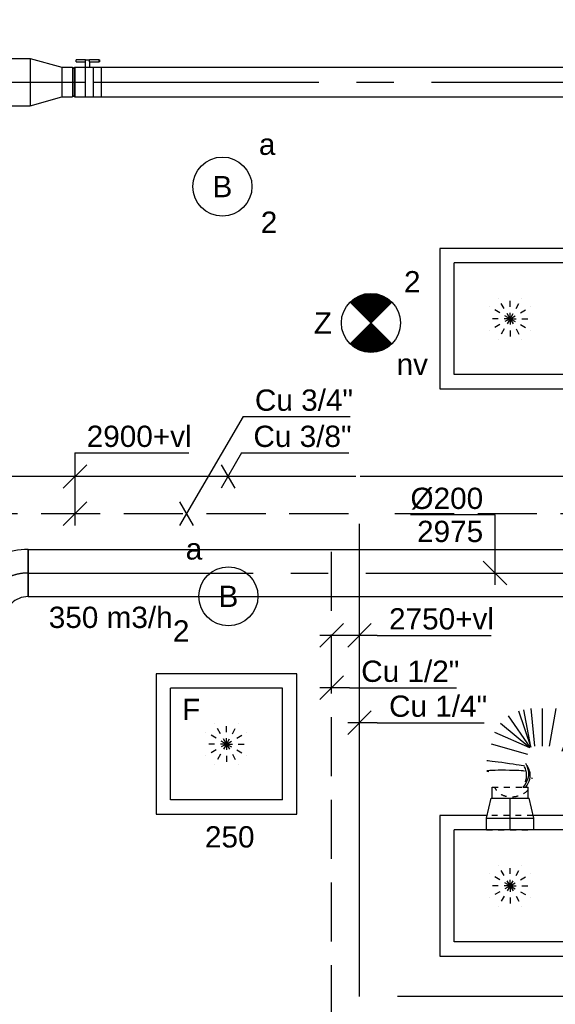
# Model space of a CAD drawing. Extents: x -238422 to 258194, y -34825 to 126331.
# Tile 190 of 239: x 34673 to 36939, y 14753 to 18920. Entities that reach past the tile are written whole.
import ezdxf
from ezdxf.enums import TextEntityAlignment as Align

# ---------------------------------------------------------------- set-up
doc = ezdxf.new("R2010")
doc.units = 0
doc.header["$LTSCALE"] = 50
for name, pattern in [('2322140', [45, 40, -5]), ('2322203', [45, 5, -2, 5, -2, 5, -2, 5, -2, 5, -2, 5, -5]), ('CENTER2', [28.575000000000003, 19.05, -3.175, 3.175, -3.175]), ('STREEPJES', [0.1, 0.05, -0.05])]:
    doc.linetypes.add(name, pattern=pattern)
doc.layers.get('0').update_dxf_attribs({"linetype": 'CONTINUOUS'})
for name, color, linetype in [('EL6131--', 2, 'CONTINUOUS'), ('EL6311--', 3, 'CONTINUOUS'), ('EL6350--', 3, 'CONTINUOUS'), ('EM6131--', 1, 'CONTINUOUS'), ('WL5448--', 4, 'CONTINUOUS'), ('WL570---_RETOUR', 112, 'CONTINUOUS'), ('WL570---_RETOUR_HL', 8, 'CONTINUOUS'), ('WL570---_RETOUR_RST', 2, 'CONTINUOUS'), ('WL570---_RETOUR_RST_HL', 1, 'CONTINUOUS'), ('WL570---_TOEVOER', 3, 'CONTINUOUS'), ('WL570---_TOEVOER_HL', 8, 'CONTINUOUS'), ('WL570---_TOEVOER_RST', 2, 'CONTINUOUS'), ('WL570---_TOEVOER_RST_HL', 1, 'CONTINUOUS'), ('WM5448--', 1, 'CONTINUOUS'), ('WM570---_RETOUR_PR', 1, 'CONTINUOUS'), ('WM570---_RETOUR_RST_PR', 1, 'CONTINUOUS'), ('WM570---_TOEVOER', 1, 'CONTINUOUS'), ('WM570---_TOEVOER_PR', 1, 'CONTINUOUS'), ('WM570---_TOEVOER_RST_PR', 1, 'CONTINUOUS')]:
    doc.layers.add(name, color=color, linetype=linetype)
doc.styles.add('BURO-018', font='ARIAL.TTF', dxfattribs={"height": 90})

# ---------------------------------------------------------------- blocks, each defined once
blk = doc.blocks.new('1115B3A')
at = {"color": 0, "linetype": 'Continuous'}
blk.add_circle((0, 0), 2.5, dxfattribs=at)
at = {"color": 0, "linetype": 'Continuous', "style": 'BURO-018'}
for tag, p in [('E_GKAST', (0, 8)), ('E_GROEP', (0, 5)), ('E_SGROEP', (4.5, 5)), ('E_ARMCODE', (0, 0)), ('E_SLET', (4.5, -1))]:
    blk.add_attdef(tag, text='', height=1.8, dxfattribs=at).set_placement(p, align=Align.MIDDLE)
blk = doc.blocks.new('E00018')
at = {"color": 0, "linetype": 'Continuous'}
for p, q in [((-1.767766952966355, -1.767766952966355), (1.767766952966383, 1.767766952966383)), ((1.767766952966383, -1.767766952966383), (-1.767766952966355, 1.767766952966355))]:
    blk.add_line(p, q, dxfattribs=at)
at = {"color": 0, "linetype": 'Continuous', "const_width": 2.5}
for points in [[(-0.8838834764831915, 0.8838834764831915, -0.1989123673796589), (0, 1.25, -0.1989123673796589), (0.8838834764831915, 0.8838834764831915, -1)], [(-0.8838834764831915, -0.8838834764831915, 0.1989123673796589), (0, -1.25, 0.1989123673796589), (0.8838834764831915, -0.8838834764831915, 1)]]:
    blk.add_lwpolyline(points, format="xyb", dxfattribs=at)
blk = doc.blocks.new('1115B3A-NO1')
at = {"color": 0, "linetype": 'Continuous'}
blk.add_circle((0, 0), 2.5, dxfattribs=at)
at = {"color": 0, "zscale": 50}
blk.add_blockref('E00018', (0, 0), dxfattribs=at)
at = {"color": 0, "linetype": 'Continuous', "style": 'BURO-018'}
for tag, p in [('E_GKAST', (0, 8)), ('E_GROEP', (0, 5)), ('E_SGROEP', (4.5, 5)), ('E_ARMCODE', (0, 0)), ('E_SLET', (4.5, -1))]:
    blk.add_attdef(tag, text='', height=1.8, dxfattribs=at).set_placement(p, align=Align.MIDDLE)
blk = doc.blocks.new('*U158')
at = {"color": 0, "ltscale": 10}
for p, q in [((0, 134.9999999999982, -2730), (193.9405129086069, 134.9999999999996, -2730)), ((355.9474184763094, 134.9999999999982, -2730), (3468.498752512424, 134.9999999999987, -2730)), ((0, -135.0000000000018, -2730), (153.2473665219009, -135.0000000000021, -2730)), ((313.049142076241, -135.0000000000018, -2730), (3468.498752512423, -135.000000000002, -2730))]:
    blk.add_line(p, q, dxfattribs=at)
at = {"color": 0, "linetype": 'STREEPJES', "ltscale": 10}
for p, q in [((193.9405129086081, 134.9999999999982, -2730), (355.94741847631, 134.999999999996, -2730)), ((153.2473665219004, -135, -2730), (313.0491420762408, -134.9999999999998, -2730))]:
    blk.add_line(p, q, dxfattribs=at)
at = {"layer": 'EM6131--', "color": 1, "style": 'BURO-018'}
blk.add_attdef('POSNR', text='', height=90, dxfattribs=at).set_placement((0, 0), align=Align.MIDDLE)
blk = doc.blocks.new('*U271')
at = {"color": 0, "ltscale": 10}
for p, q in [((-82.80000000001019, -99.99999999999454, -2975.000000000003), (-82.80000000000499, 100.0000000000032, -2975.000000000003)), ((129.2591196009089, 12.16223663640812, -2975.000000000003), (-12.16223663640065, -129.2591196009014, -2975.000000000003))]:
    blk.add_line(p, q, dxfattribs=at)
for radius, end in [(299.8968829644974, 90), (99.89688296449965, 90.00000000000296)]:
    blk.add_arc((-82.79999999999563, -199.8968829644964, -2975.000000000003), radius, 45, end, dxfattribs=at)
at = {"layer": 'WL570---_TOEVOER_HL', "linetype": 'CENTER2'}
blk.add_arc((-82.80000000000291, -199.8968829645, -2975.000000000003), 199.8968829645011, 45, 90, dxfattribs=at)
at = {"layer": 'WM570---_TOEVOER_PR', "color": 1, "style": 'BURO-018'}
blk.add_attdef('POSNR', text='', height=90, dxfattribs=at).set_placement((0, 0), align=Align.MIDDLE)
blk = doc.blocks.new('*U362')
at = {"color": 0, "ltscale": 10}
for p, q in [((297.5, 297.5, -2757.5), (-297.5, 297.5, -2757.5)), ((-297.5, 297.5, -2757.5), (-297.5, -297.5, -2757.5)), ((297.5, -297.5, -2757.5), (297.5, 297.5, -2757.5)), ((236.5, 236.5, -2757.5), (-236.5, 236.5, -2757.5)), ((-236.5, -236.5, -2757.5), (-236.5, 236.5, -2757.5)), ((236.5, -236.5, -2757.5), (236.5, 236.5, -2757.5)), ((236.5, -236.5, -2757.5), (-236.5, -236.5, -2757.5)), ((-297.5, -297.5, -2757.5), (297.5, -297.5, -2757.5))]:
    blk.add_line(p, q, dxfattribs=at)
at = {"color": 8, "linetype": 'STREEPJES', "ltscale": 10}
for q in [(-50, 86.60254037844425, -2757.5), (0, 100, -2757.5), (50, 86.60254037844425, -2757.5), (-86.60254037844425, 50, -2757.5), (86.60254037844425, 50, -2757.5), (-100, 0, -2757.5), (-86.60254037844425, -50, -2757.5), (-50, -86.60254037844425, -2757.5), (0, -100, -2757.5), (50, -86.60254037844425, -2757.5), (86.60254037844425, -50, -2757.5), (100, 0, -2757.5)]:
    blk.add_line((0, 0, -2757.5), q, dxfattribs=at)
at = {"layer": 'WL570---_RETOUR_RST_HL', "linetype": 'CENTER2'}
blk.add_circle((0, 0, -2757.5), 0.075, dxfattribs=at)
at = {"layer": 'WL570---_RETOUR_RST', "color": 1, "style": 'BURO-018'}
for tag in ['MC', 'Q']:
    blk.add_attdef(tag, text='', height=90, dxfattribs=at).set_placement((0, 0), align=Align.MIDDLE)
at = {"layer": 'WM570---_RETOUR_RST_PR', "color": 1, "style": 'BURO-018'}
blk.add_attdef('POSNR', text='', height=90, dxfattribs=at).set_placement((0, 0), align=Align.MIDDLE)
blk = doc.blocks.new('*U1115')
at = {"color": 0, "ltscale": 10}
for p, q in [((7.275957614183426e-12, 80.00000000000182, -2900), (7.256363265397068e-12, -79.99999999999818, -2900)), ((28.15129324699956, 80.00000000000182, -2900), (28.15129324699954, -79.99999999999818, -2900)), ((78.4454799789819, -79.99999999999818, -2900), (100.5883734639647, 80.00000000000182, -2900)), ((185.8309466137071, 55.94532409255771, -2900), (121.0667665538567, -92.02733795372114, -2900)), ((158.819673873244, -115.1779084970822, -2900), (261.3367612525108, 9.644183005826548, -2900)), ((291.383370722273, -22.88937177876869, -2900), (173.8429786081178, -131.4446858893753, -2900)), ((349.9225463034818, -91.53158080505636, -2900), (222.933594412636, -188.8650596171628, -2900)), ((392.8423822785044, -147.5281921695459, -2900), (265.8534303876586, -244.8616709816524, -2900)), ((311.0251785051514, -303.7963049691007, -2900), (426.158215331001, -190.9946620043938, -2900)), ((441.3806359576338, -203.1644908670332, -2900), (341.4700197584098, -328.1359626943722, -2900)), ((479.2381577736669, -233.4303449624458, -2900), (379.3275415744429, -358.4018167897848, -2900)), ((458.4917345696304, -421.691007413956, -2900), (537.7490151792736, -280.207867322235, -2900)), ((562.6166493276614, -289.1965397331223, -2900), (508.2270028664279, -439.6683522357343, -2900)), ((737.2232354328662, -285.0532157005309, -2900), (891.059275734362, -329.0358566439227, -2900)), ((591.8387094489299, -299.759165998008, -2900), (537.4490629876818, -450.2309785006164, -2900)), ((619.3915850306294, -479.8499797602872, -2900), (647.4210005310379, -319.8499797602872, -2900)), ((675.4504160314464, -319.8499797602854, -2900), (675.4504160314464, -479.8499797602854, -2900)), ((724.4978817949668, -479.8499797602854, -2900), (709.2629950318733, -319.8499797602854, -2900)), ((724.2241104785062, -316.9747755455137, -2900), (754.4201126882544, -474.0995713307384, -2900)), ((777.1354865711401, -469.7341656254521, -2900), (725.1484739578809, -316.7971327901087, -2900)), ((726.8307402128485, -315.9521479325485, -2900), (818.4756171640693, -448.9694476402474, -2900)), ((852.604636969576, -417.7382145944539, -2900), (728.2195625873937, -314.6812460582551, -2900)), ((729.21010804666, -313.0803591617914, -2900), (876.9463715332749, -378.3979061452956, -2900))]:
    blk.add_line(p, q, dxfattribs=at)
at = {"color": 8, "linetype": 'STREEPJES', "ltscale": 10, "extrusion": (0, 0, -1)}
blk.add_ellipse((799.2375376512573, -168.800798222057, -2900), major_axis=(78.31187173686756, 16.62486336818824), ratio=0.7881661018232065, start_param=3.959169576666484, end_param=6.148669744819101, dxfattribs=at)
at = {"color": 0, "ltscale": 10}
for centre, major_axis, ratio, start_param, end_param in [((806.0240659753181, -193.2684452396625, -2900), (-72.36640419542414, -34.48554720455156), 0.929755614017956, 5.158286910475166, 6.121057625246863), ((821.3835222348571, -199.8975110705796, -2900), (59.75689974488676, -53.70932204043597), 0.9642661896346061, 3.487629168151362, 4.332393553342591), ((806.0240659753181, -193.2684452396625, -2900), (-72.36640419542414, -34.48554720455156), 0.929755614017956, 6.121057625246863, 6.445312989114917), ((831.2542738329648, -214.8171054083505, -2900), (79.99808028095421, -0.554212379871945), 0.04391913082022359, 3.141592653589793, 6.283185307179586), ((831.2542738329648, -214.8171054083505, -2900), (79.99808028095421, -0.554212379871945), 0.04391913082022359, 0, 0.4879099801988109)]:
    blk.add_ellipse(centre, major_axis=major_axis, ratio=ratio, start_param=start_param, end_param=end_param, dxfattribs=at)
at = {"color": 0, "ltscale": 10, "extrusion": (0, 0, -1)}
for centre, major_axis, ratio, start_param, end_param in [((813.6268124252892, -203.9439888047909, -2900), (-18.85869713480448, -78.57337026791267), 0.9767459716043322, 0.7491895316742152, 2.116177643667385), ((799.2375376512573, -168.800798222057, -2900), (78.31187173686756, 16.62486336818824), 0.7881661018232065, 3.09319124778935, 3.189994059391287), ((831.0244370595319, -247.9930165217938, -2900), (79.92200650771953, -11.48310605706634), 0.02197016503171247, 6.280183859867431, 9.421776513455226)]:
    blk.add_ellipse(centre, major_axis=major_axis, ratio=ratio, start_param=start_param, end_param=end_param, dxfattribs=at)
at = {"layer": 'WM570---_TOEVOER_PR', "color": 1, "style": 'BURO-018'}
blk.add_attdef('POSNR', text='', height=90, dxfattribs=at).set_placement((0, 0), align=Align.MIDDLE)
blk = doc.blocks.new('*U1117')
at = {"color": 0, "ltscale": 10}
for p, q in [((-49.5, 100.0000000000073, -2780), (0, 100.0000000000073, -2780)), ((0, 100.0000000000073, -2780), (85.20000000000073, 80.00000000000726, -2780)), ((0, 100.0000000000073, -2780), (-3.673940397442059e-14, -99.99999999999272, -2780)), ((0, 100.0000000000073, -2780), (-3.673940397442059e-14, -99.99999999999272, -2780)), ((0, 100.0000000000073, -2780), (-3.673940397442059e-14, -99.99999999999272, -2780)), ((85.20000000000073, 80.00000000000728, -2780), (85.2000000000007, -79.99999999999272, -2780)), ((85.20000000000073, 80.00000000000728, -2780), (85.2000000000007, -79.99999999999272, -2780)), ((85.20000000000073, 76.00000000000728, -2780), (131.9000000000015, 76.00000000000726, -2780)), ((0, -99.99999999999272, -2780), (85.20000000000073, -79.99999999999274, -2780)), ((85.20000000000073, -75.99999999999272, -2780), (131.9000000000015, -75.99999999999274, -2780)), ((131.9000000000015, -54.31727099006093, -2780), (131.9000000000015, -75.99999999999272, -2780)), ((131.9000000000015, -54.31727099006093, -2780), (131.9000000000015, -75.99999999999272, -2780)), ((-49.5, -99.99999999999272, -2780), (0, -99.99999999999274, -2780))]:
    blk.add_line(p, q, dxfattribs=at)
at = {"color": 8, "linetype": 'STREEPJES', "ltscale": 10}
for p, q in [((-49.5, 100.0000000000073, -2780), (-49.50000000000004, -99.99999999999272, -2780)), ((131.9000000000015, 76.00000000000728, -2780), (131.9000000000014, -54.31727099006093, -2780)), ((131.9000000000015, 76.00000000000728, -2780), (131.9000000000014, -54.31727099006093, -2780))]:
    blk.add_line(p, q, dxfattribs=at)
at = {"layer": 'WL570---_TOEVOER_RST_HL', "linetype": 'CENTER2'}
for p, q in [((-49.5, 7.275957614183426e-12, -2780), (0, 7.266864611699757e-12, -2780)), ((0, 7.275957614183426e-12, -2780), (85.20000000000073, 7.260306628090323e-12, -2780))]:
    blk.add_line(p, q, dxfattribs=at)
blk.add_circle((85.20000000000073, 7.275957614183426e-12, -2780), 0.075, dxfattribs=at)
at = {"layer": 'WM570---_TOEVOER_RST_PR', "color": 1, "style": 'BURO-018'}
blk.add_attdef('POSNR', text='', height=90, dxfattribs=at).set_placement((0, 0), align=Align.MIDDLE)
blk = doc.blocks.new('*U1130')
at = {"color": 0, "ltscale": 10}
for p, q in [((297.5, 297.5, -2757.5), (-297.5, 297.5, -2757.5)), ((-297.5, 297.5, -2757.5), (-297.5, -297.5, -2757.5)), ((297.5, 97.30046948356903, -2757.5), (297.5, 297.5, -2757.5)), ((236.5, 236.5, -2757.5), (-236.5, 236.5, -2757.5)), ((-236.5, -236.5, -2757.5), (-236.5, 236.5, -2757.5)), ((236.5, -236.5, -2757.5), (236.5, 236.5, -2757.5)), ((297.5, -297.5, -2757.5), (297.5, -97.30046948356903, -2757.5)), ((236.5, -236.5, -2757.5), (-236.5, -236.5, -2757.5)), ((-297.5, -297.5, -2757.5), (297.5, -297.5, -2757.5))]:
    blk.add_line(p, q, dxfattribs=at)
at = {"color": 8, "linetype": 'STREEPJES', "ltscale": 10}
for q in [(-50, 86.60254037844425, -2757.5), (0, 100, -2757.5), (50, 86.60254037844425, -2757.5), (-86.60254037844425, 50, -2757.5), (86.60254037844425, 50, -2757.5), (-100, 0, -2757.5), (-86.60254037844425, -50, -2757.5), (-50, -86.60254037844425, -2757.5), (0, -100, -2757.5), (50, -86.60254037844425, -2757.5), (86.60254037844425, -50, -2757.5), (100, 0, -2757.5)]:
    blk.add_line((0, 0, -2757.5), q, dxfattribs=at)
at = {"layer": 'WL570---_TOEVOER_RST_HL', "linetype": 'CENTER2'}
blk.add_circle((0, 0, -2757.5), 0.075, dxfattribs=at)
at = {"layer": 'WL570---_TOEVOER_RST', "color": 1, "style": 'BURO-018'}
for tag in ['MC', 'Q']:
    blk.add_attdef(tag, text='', height=90, dxfattribs=at).set_placement((0, 0), align=Align.MIDDLE)
at = {"layer": 'WM570---_TOEVOER_RST_PR', "color": 1, "style": 'BURO-018'}
blk.add_attdef('POSNR', text='', height=90, dxfattribs=at).set_placement((0, 0), align=Align.MIDDLE)
blk = doc.blocks.new('*U1131')
at = {"color": 0, "ltscale": 10}
for p, q in [((-97.30046948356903, 297.5, -2757.5), (-297.5, 297.5, -2757.5)), ((-297.5, 297.5, -2757.5), (-297.5, -297.5, -2757.5)), ((297.5, 297.5, -2757.5), (97.30046948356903, 297.5, -2757.5)), ((297.5, -297.5, -2757.5), (297.5, 297.5, -2757.5)), ((236.5, 236.5, -2757.5), (-236.5, 236.5, -2757.5)), ((-236.5, -236.5, -2757.5), (-236.5, 236.5, -2757.5)), ((236.5, -236.5, -2757.5), (236.5, 236.5, -2757.5)), ((236.5, -236.5, -2757.5), (-236.5, -236.5, -2757.5)), ((-297.5, -297.5, -2757.5), (297.5, -297.5, -2757.5))]:
    blk.add_line(p, q, dxfattribs=at)
at = {"color": 8, "linetype": 'STREEPJES', "ltscale": 10}
for p, q in [((97.30046948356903, 297.5, -2757.5), (-97.30046948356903, 297.5, -2757.5)), ((0, 0, -2757.5), (-50, 86.60254037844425, -2757.5)), ((0, 0, -2757.5), (0, 100, -2757.5)), ((0, 0, -2757.5), (50, 86.60254037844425, -2757.5)), ((0, 0, -2757.5), (-86.60254037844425, 50, -2757.5)), ((0, 0, -2757.5), (86.60254037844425, 50, -2757.5)), ((0, 0, -2757.5), (-100, 0, -2757.5)), ((0, 0, -2757.5), (-86.60254037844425, -50, -2757.5)), ((0, 0, -2757.5), (-50, -86.60254037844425, -2757.5)), ((0, 0, -2757.5), (0, -100, -2757.5)), ((0, 0, -2757.5), (50, -86.60254037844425, -2757.5)), ((0, 0, -2757.5), (86.60254037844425, -50, -2757.5)), ((0, 0, -2757.5), (100, 0, -2757.5))]:
    blk.add_line(p, q, dxfattribs=at)
at = {"layer": 'WL570---_TOEVOER_RST_HL', "linetype": 'CENTER2'}
blk.add_circle((0, 0, -2757.5), 0.075, dxfattribs=at)
at = {"layer": 'WL570---_TOEVOER_RST', "color": 1, "style": 'BURO-018'}
for tag in ['MC', 'Q']:
    blk.add_attdef(tag, text='', height=90, dxfattribs=at).set_placement((0, 0), align=Align.MIDDLE)
at = {"layer": 'WM570---_TOEVOER_RST_PR', "color": 1, "style": 'BURO-018'}
blk.add_attdef('POSNR', text='', height=90, dxfattribs=at).set_placement((0, 0), align=Align.MIDDLE)
blk = doc.blocks.new('*U1260', base_point=(17675.59053566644, 16829.64386864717, 2900))
at = {"color": 0, "linetype": 'Continuous'}
for p, q in [((17675.59053566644, 17087.18111039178, 2900), (17675.59053566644, 16779.64386864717, 2900)), ((17675.59053566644, 17087.18111039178, 2900), (18156.98889855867, 17087.18111039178, 2900)), ((17725.59053566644, 17037.18111039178, 2900), (17625.59053566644, 16937.18111039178, 2900)), ((17725.59053566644, 16879.64386864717, 2900), (17625.59053566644, 16779.64386864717, 2900))]:
    blk.add_line(p, q, dxfattribs=at)
at = {"color": 0, "linetype": 'Continuous', "style": 'BURO-018'}
blk.add_text('2900+vl', height=90, dxfattribs=at).set_placement((17725.59053566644, 17112.18111039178, 2900))
blk = doc.blocks.new('*U54', base_point=(16737.95367615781, 15264.29861305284, 2750))
at = {"color": 0, "linetype": 'Continuous'}
for p, q in [((16787.95367615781, 15314.29861305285, 2750), (16687.95367615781, 15214.29861305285, 2750)), ((16905.66594825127, 15314.29861305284, 2750), (16805.66594825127, 15214.29861305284, 2750)), ((16930.66594825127, 15264.29861305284, 2750), (16687.95367615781, 15264.29861305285, 2750)), ((16930.66594825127, 15264.29861305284, 2750), (17412.06431114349, 15264.29861305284, 2750))]:
    blk.add_line(p, q, dxfattribs=at)
at = {"color": 0, "linetype": 'Continuous', "style": 'BURO-018'}
blk.add_text('2750+vl', height=90, dxfattribs=at).set_placement((16980.66594825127, 15289.29861305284, 2750))
blk = doc.blocks.new('*U55', base_point=(16855.66594825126, 15092.53269487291, 2750))
at = {"color": 0, "linetype": 'Continuous'}
for p, q in [((16905.66594825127, 15142.53269487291, 2750), (16805.66594825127, 15042.53269487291, 2750)), ((16930.66594825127, 15092.53269487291, 2750), (16805.66594825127, 15092.53269487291, 2750)), ((16930.66594825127, 15092.53269487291, 2750), (17383.57863583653, 15092.53269487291, 2750))]:
    blk.add_line(p, q, dxfattribs=at)
at = {"color": 0, "linetype": 'Continuous', "style": 'BURO-018'}
blk.add_text('Cu 1/4"', height=90, dxfattribs=at).set_placement((16980.66594825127, 15117.53269487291, 2750))
blk = doc.blocks.new('*U56', base_point=(16737.95367615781, 15426.5257598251, 2750))
at = {"color": 0, "linetype": 'Continuous'}
for p, q in [((16787.95367615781, 15476.52575982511, 2750), (16687.95367615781, 15376.52575982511, 2750)), ((16812.95367615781, 15426.52575982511, 2750), (16687.95367615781, 15426.52575982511, 2750)), ((16812.95367615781, 15426.52575982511, 2750), (17265.86636374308, 15426.52575982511, 2750))]:
    blk.add_line(p, q, dxfattribs=at)
at = {"color": 0, "linetype": 'Continuous', "style": 'BURO-018'}
blk.add_text('Cu 1/2"', height=90, dxfattribs=at).set_placement((16862.95367615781, 15451.52575982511, 2750))
blk = doc.blocks.new('*U1333')
at = {"color": 0, "ltscale": 10}
for p, q in [((0, 100, -2975.000000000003), (4260.086594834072, 100, -2975.000000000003)), ((0, -100, -2975.000000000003), (0, 100, -2975.000000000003)), ((4260.086594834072, 100, -2975.000000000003), (4260.086594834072, -100, -2975.000000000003)), ((0, -100, -2975.000000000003), (4260.086594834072, -100, -2975.000000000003))]:
    blk.add_line(p, q, dxfattribs=at)
at = {"layer": 'WL570---_TOEVOER_HL', "linetype": 'CENTER2'}
blk.add_line((0, 0, -2975.000000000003), (4260.086594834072, 0, -2975.000000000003), dxfattribs=at)
at = {"layer": 'WM570---_TOEVOER_PR', "color": 1, "style": 'BURO-018'}
blk.add_attdef('POSNR', text='', height=90, dxfattribs=at).set_placement((0, 0), align=Align.MIDDLE)
blk = doc.blocks.new('*U1334')
at = {"layer": 'WM570---_TOEVOER', "color": 0, "ltscale": 10}
for p, q in [((0, 246.034895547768), (-357.5716234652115, 246.034895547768)), ((0, -50), (0, 246.034895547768)), ((50.03263564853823, -50), (-50.03263564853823, 50))]:
    blk.add_line(p, q, dxfattribs=at)
at = {"layer": 'WM570---_TOEVOER', "color": 0, "style": 'BURO-018'}
for s, p in [('%%c200', (-357.5716234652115, 271.034895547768)), ('2975', (-329.699863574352, 131.034895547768))]:
    blk.add_text(s, height=90, dxfattribs=at).set_placement(p)
blk = doc.blocks.new('*U2065')
at = {"color": 0, "ltscale": 10}
for p, q in [((0, 62.5, -3000), (5403.127622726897, 62.5, -3000)), ((0, -62.5, -3000), (0, 62.5, -3000)), ((0, -62.5, -3000), (5403.127622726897, -62.5, -3000))]:
    blk.add_line(p, q, dxfattribs=at)
at = {"layer": 'WL570---_RETOUR_HL', "linetype": 'CENTER2'}
blk.add_line((0, 0, -3000), (5403.127622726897, 0, -3000), dxfattribs=at)
at = {"layer": 'WM570---_RETOUR_PR', "color": 1, "style": 'BURO-018'}
blk.add_attdef('POSNR', text='', height=90, dxfattribs=at).set_placement((0, 0), align=Align.MIDDLE)
blk = doc.blocks.new('*U2067')
at = {"color": 2, "ltscale": 10}
for p, q in [((-9.408333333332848, 93.74999999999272, -3000), (-49.40796737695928, 93.74999999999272, -3000)), ((-49.40796737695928, 85.41666666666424, -3000), (-49.40796737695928, 93.74999999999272, -3000)), ((-49.40796737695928, 85.41666666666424, -3000), (-9.408333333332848, 85.41666666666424, -3000)), ((-9.408333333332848, 62.5, -3000), (-9.408333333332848, 93.75, -3000)), ((-9.408333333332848, 93.75, -3000), (7.576928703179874, 93.75, -3000)), ((7.576928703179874, 85.41666666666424, -3000), (7.576928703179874, 93.74999999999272, -3000)), ((48.36630071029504, 93.74999999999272, -3000), (7.576928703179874, 93.74999999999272, -3000)), ((7.576928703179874, 85.41666666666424, -3000), (48.36630071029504, 85.41666666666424, -3000)), ((9.408333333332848, 62.5, -3000), (9.408333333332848, 85.41666666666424, -3000)), ((48.36630071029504, 93.74999999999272, -3000), (49.40796737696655, 93.74999999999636, -3000)), ((48.36630071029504, 85.41666666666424, -3000), (48.36630071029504, 93.74999999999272, -3000)), ((49.40796737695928, 85.41666666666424, -3000), (48.36630071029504, 85.41666666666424, -3000)), ((49.40796737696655, 93.74999999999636, -3000), (49.40796737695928, 85.41666666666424, -3000)), ((-56.44999999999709, 59.375, -3000), (-65.04999999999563, 59.375, -3000)), ((-56.44999999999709, 62.5, -3000), (-9.408333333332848, 62.5, -3000)), ((-56.44999999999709, -62.5, -3000), (-56.44999999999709, 62.5, -3000)), ((9.408333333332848, 62.5, -3000), (56.44999999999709, 62.5, -3000)), ((56.44999999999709, 62.5, -3000), (56.44999999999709, -62.5, -3000)), ((-56.44999999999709, -59.375, -3000), (-65.04999999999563, -59.375, -3000)), ((-56.44999999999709, -62.5, -3000), (56.44999999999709, -62.5, -3000))]:
    blk.add_line(p, q, dxfattribs=at)
blk.add_spline([(9.36006221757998, 62.49275180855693, -3000), (9.21574419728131, 62.47129905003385, -3000), (8.976860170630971, 62.43650600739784, -3000), (8.645861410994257, 62.38977627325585, -3000), (8.226144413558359, 62.33299861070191, -3000), (7.722016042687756, 62.26847352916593, -3000), (7.138649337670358, 62.19882296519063, -3000), (6.482030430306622, 62.12688614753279, -3000), (5.758897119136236, 62.05560538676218, -3000), (4.976669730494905, 61.98790612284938, -3000), (4.143374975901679, 61.92657604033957, -3000), (3.267563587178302, 61.874148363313, -3000), (2.35822257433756, 61.83279451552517, -3000), (1.424683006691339, 61.8042311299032, -3000), (0.4765242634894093, 61.78964589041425, -3000), (-0.4765242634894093, 61.78964589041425, -3000), (-1.424683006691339, 61.8042311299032, -3000), (-2.35822257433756, 61.83279451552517, -3000), (-3.267563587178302, 61.874148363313, -3000), (-4.143374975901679, 61.92657604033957, -3000), (-4.976669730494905, 61.98790612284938, -3000), (-5.758897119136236, 62.05560538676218, -3000), (-6.482030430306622, 62.12688614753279, -3000), (-7.138649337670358, 62.19882296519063, -3000), (-7.722016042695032, 62.26847352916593, -3000), (-8.226144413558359, 62.33299861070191, -3000), (-8.645861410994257, 62.38977627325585, -3000), (-8.976860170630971, 62.43650600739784, -3000), (-9.21574419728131, 62.47129905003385, -3000), (-9.36006221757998, 62.49275180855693, -3000), (-9.408333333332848, 62.5, -3000)], degree=3, dxfattribs=at)
at = {"layer": 'WL570---_RETOUR', "color": 1, "style": 'BURO-018'}
blk.add_attdef('I', text='', height=90, dxfattribs=at).set_placement((0, 0), align=Align.MIDDLE)
at = {"layer": 'WM570---_RETOUR_PR', "color": 1, "style": 'BURO-018'}
blk.add_attdef('POSNR', text='', height=90, dxfattribs=at).set_placement((0, 0), align=Align.MIDDLE)
blk = doc.blocks.new('*U2068')
at = {"color": 0, "ltscale": 10}
for p, q in [((0, 100, -2999.999999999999), (1233.934058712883, 100, -2999.999999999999)), ((0, -100, -2999.999999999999), (0, 100, -2999.999999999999)), ((1233.934058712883, 100, -2999.999999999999), (1233.934058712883, -100, -2999.999999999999)), ((0, -100, -2999.999999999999), (1233.934058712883, -100, -2999.999999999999))]:
    blk.add_line(p, q, dxfattribs=at)
at = {"layer": 'WL570---_RETOUR_HL', "linetype": 'CENTER2'}
blk.add_line((0, 0, -2999.999999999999), (1233.934058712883, 0, -2999.999999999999), dxfattribs=at)
at = {"layer": 'WM570---_RETOUR_PR', "color": 1, "style": 'BURO-018'}
blk.add_attdef('POSNR', text='', height=90, dxfattribs=at).set_placement((0, 0), align=Align.MIDDLE)
blk = doc.blocks.new('*U2069')
at = {"color": 0, "ltscale": 10}
for p, q in [((0, 100, -2999.999999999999), (134.0999999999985, 62.5, -2999.999999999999)), ((0, 100, -2999.999999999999), (0, -100, -2999.999999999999)), ((134.0999999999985, 62.5, -2999.999999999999), (134.0999999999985, -62.5, -2999.999999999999)), ((0, -100, -2999.999999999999), (134.0999999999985, -62.5, -2999.999999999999))]:
    blk.add_line(p, q, dxfattribs=at)
at = {"layer": 'WL570---_RETOUR_HL', "linetype": 'CENTER2'}
blk.add_line((0, 0, -2999.999999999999), (134.0999999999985, 0, -2999.999999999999), dxfattribs=at)
for centre in [(0, 0, -2999.999999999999), (134.0999999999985, 0, -2999.999999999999)]:
    blk.add_circle(centre, 0.075, dxfattribs=at)
at = {"layer": 'WM570---_RETOUR_PR', "color": 1, "style": 'BURO-018'}
blk.add_attdef('POSNR', text='', height=90, dxfattribs=at).set_placement((0, 0), align=Align.MIDDLE)
blk = doc.blocks.new('*U2070')
at = {"color": 0, "ltscale": 10}
for p, q in [((-49.30000000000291, 62.5, -2999.999999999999), (-5, 62.5, -2999.999999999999)), ((-49.30000000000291, 62.5, -2999.999999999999), (-49.30000000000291, -62.5, -2999.999999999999)), ((-5, 62.5, -2999.999999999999), (-5, -62.5, -2999.999999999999)), ((-5, 59.375, -2999.999999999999), (3.599999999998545, 59.375, -2999.999999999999)), ((5, 62.5, -2999.999999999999), (49.30000000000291, 62.5, -2999.999999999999)), ((5, 62.5, -2999.999999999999), (5, -62.5, -2999.999999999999)), ((49.30000000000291, 62.5, -2999.999999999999), (49.30000000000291, -62.5, -2999.999999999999)), ((-49.30000000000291, -62.5, -2999.999999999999), (-5, -62.5, -2999.999999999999)), ((-5, -59.375, -2999.999999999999), (3.599999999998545, -59.375, -2999.999999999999)), ((5, -62.5, -2999.999999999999), (49.30000000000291, -62.5, -2999.999999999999))]:
    blk.add_line(p, q, dxfattribs=at)
at = {"layer": 'WL570---_RETOUR_HL', "linetype": 'CENTER2'}
blk.add_line((-49.30000000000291, 0, -2999.999999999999), (49.30000000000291, 0, -2999.999999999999), dxfattribs=at)
at = {"layer": 'WM570---_RETOUR_PR', "color": 1, "style": 'BURO-018'}
blk.add_attdef('POSNR', text='', height=90, dxfattribs=at).set_placement((0, 0), align=Align.MIDDLE)
blk = doc.blocks.new('*U2288', base_point=(35554.28132541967, 16987.18111039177, 2900))
at = {"color": 0, "linetype": 'Continuous'}
for p, q in [((35612.01635233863, 17087.18111039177, 2900), (35525.41381196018, 16937.18111039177, 2900)), ((35612.01635233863, 17087.18111039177, 2900), (36064.9290399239, 17087.18111039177, 2900)), ((35525.41381196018, 17037.18111039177, 2900), (35583.14883887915, 16937.18111039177, 2900))]:
    blk.add_line(p, q, dxfattribs=at)
at = {"color": 0, "linetype": 'Continuous', "style": 'BURO-018'}
blk.add_text('Cu 3/8"', height=90, dxfattribs=at).set_placement((35662.01635233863, 17112.18111039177, 2900))
blk = doc.blocks.new('*U2289', base_point=(35378.502996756, 16829.64386864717, 2900))
at = {"color": 0, "linetype": 'Continuous'}
for p, q in [((35618.20118849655, 17240.35689596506, 2900), (35349.40151925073, 16779.77967969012, 2900)), ((35618.20118849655, 17240.35689596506, 2900), (36071.11387608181, 17240.35689596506, 2900)), ((35349.75270331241, 16879.71136269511, 2900), (35407.25329019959, 16779.57637459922, 2900))]:
    blk.add_line(p, q, dxfattribs=at)
at = {"color": 0, "linetype": 'Continuous', "style": 'BURO-018'}
blk.add_text('Cu 3/4"', height=90, dxfattribs=at).set_placement((35668.20118849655, 17265.35689596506, 2900))

msp = doc.modelspace()

# ---------------------------------------------------------------- linework, layer by layer
at = {"layer": 'WL5448--', "linetype": '2322140'}
for p, q in [((36095.01315509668, 16987.18111039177, 2900), (34522.97495720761, 16987.18111039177, 2900)), ((36110.65592834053, 14786.6785771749, 2750), (36110.65592834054, 16990.6395010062, 2750)), ((38065.51252226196, 16987.18111039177, 2900), (36113.75147228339, 16987.18111039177, 2900)), ((38270.89428024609, 14786.6785771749, 2750), (36110.65592834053, 14786.6785771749, 2750))]:
    msp.add_line(p, q, dxfattribs=at)
at = {"layer": 'WL5448--', "linetype": '2322203'}
for p, q in [((35992.94365624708, 14668.96630508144, 2750), (35992.94365624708, 16836.99368821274, 2750)), ((36063.78090005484, 16829.64386864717, 2900), (34588.22901931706, 16829.64386864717, 2900)), ((38260.79304886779, 16829.64386864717, 2900), (36070.02700578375, 16829.64386864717, 2900))]:
    msp.add_line(p, q, dxfattribs=at)

# ---------------------------------------------------------------- block references
at = {"layer": 'EL6131--', "rotation": 189.0278365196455}
msp.add_blockref('*U158', (34900.17554746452, 19554.07349495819, 2730), dxfattribs=at)
at = {"layer": 'EL6311--'}
ref = msp.add_blockref('1115B3A', (35530.68025946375, 18213.98078820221), dxfattribs=dict(at, xscale=50.00000000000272, yscale=50.00000000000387, zscale=50, rotation=171.1197738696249))
ref.add_attrib('E_ARMCODE', 'B', dxfattribs={"layer": '0', "color": 1, "linetype": 'Continuous', "height": 90, "style": 'BURO-018'}).set_placement((35530.68025946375, 18213.98078820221), align=Align.MIDDLE)
ref.add_attrib('E_SLET', 'a', dxfattribs={"layer": '0', "color": 1, "linetype": 'Continuous', "height": 90, "style": 'BURO-018'}).set_placement((35719.99579302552, 18392.56006135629), align=Align.MIDDLE)
ref.add_attrib('E_GROEP', '2', dxfattribs={"layer": '0', "color": 1, "linetype": 'Continuous', "height": 90, "style": 'BURO-018'}).set_placement((35728.12836951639, 18063.82565456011), align=Align.MIDDLE)
ref = msp.add_blockref('1115B3A', (35556.22662041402, 16480.09041431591), dxfattribs=dict(at, xscale=50.00000000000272, yscale=50.00000000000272, zscale=50, rotation=171.1197738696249))
ref.add_attrib('E_ARMCODE', 'B', dxfattribs={"layer": '0', "color": 1, "linetype": 'Continuous', "height": 90, "style": 'BURO-018'}).set_placement((35556.22662041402, 16480.09041431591), align=Align.MIDDLE)
ref.add_attrib('E_SLET', 'a', dxfattribs={"layer": '0', "color": 1, "linetype": 'Continuous', "height": 90, "style": 'BURO-018'}).set_placement((35410.33895765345, 16680.00737171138), align=Align.MIDDLE)
ref.add_attrib('E_GROEP', '2', dxfattribs={"layer": '0', "color": 1, "linetype": 'Continuous', "height": 90, "style": 'BURO-018'}).set_placement((35356.30966301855, 16334.20275155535), align=Align.MIDDLE)
at = {"layer": 'EL6350--'}
ref = msp.add_blockref('1115B3A-NO1', (36158.93219113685, 17637.02859798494), dxfattribs=dict(at, xscale=50, yscale=50, zscale=50))
ref.add_attrib('E_ARMCODE', 'Z', dxfattribs={"layer": '0', "color": 1, "linetype": 'Continuous', "height": 90, "style": 'BURO-018'}).set_placement((35956.15385810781, 17637.02859798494), align=Align.MIDDLE)
ref.add_attrib('E_SLET', 'nv', dxfattribs={"layer": '0', "color": 1, "linetype": 'Continuous', "height": 90, "style": 'BURO-018'}).set_placement((36333.93219113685, 17462.02859798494), align=Align.MIDDLE)
ref.add_attrib('E_GROEP', '2', dxfattribs={"layer": '0', "color": 1, "linetype": 'Continuous', "height": 90, "style": 'BURO-018'}).set_placement((36333.93219113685, 17812.02859798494), align=Align.MIDDLE)
at = {"layer": 'WL570---_RETOUR'}
for name, p in [('*U2068', (33483.84451615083, 18656.42844305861, 2999.999999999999)), ('*U2069', (34717.77857486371, 18656.42844305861, 2999.999999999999)), ('*U2070', (34901.17857486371, 18656.42844305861, 2999.999999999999)), ('*U2067', (34961.22857486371, 18656.42844305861, 3000)), ('*U2065', (34986.06662424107, 18656.42844305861, 3000))]:
    msp.add_blockref(name, p, dxfattribs=at)
at = {"layer": 'WL570---_RETOUR_RST'}
ref = msp.add_blockref('*U362', (35547.84112625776, 15855.07164058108, 2757.5), dxfattribs=at)
ref.add_attrib('Q', '250', dxfattribs={"color": 1, "height": 90, "style": 'BURO-018'}).set_placement((35561.81290201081, 15462.17508159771), align=Align.MIDDLE)
ref.add_attrib('MC', 'F', dxfattribs={"color": 1, "height": 90, "style": 'BURO-018'}).set_placement((35398.94847425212, 16001.29301888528), align=Align.MIDDLE)
at = {"layer": 'WL570---_TOEVOER'}
for name, p, rotation in [('*U271', (34625.80299085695, 16578.70927776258, 2975.000000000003), 45), ('*U1115', (37559.95543449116, 15525.44587886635, 2900), 180)]:
    msp.add_blockref(name, p, dxfattribs=dict(at, rotation=rotation))
msp.add_blockref('*U1333', (34708.60299085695, 16578.70927776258, 2975.000000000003), dxfattribs=at)
at = {"layer": 'WL570---_TOEVOER_RST'}
ref = msp.add_blockref('*U1130', (36747.84112625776, 17654.98245726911, 2757.5), dxfattribs=at)
ref.add_attrib('Q', '180', dxfattribs={"color": 1, "height": 90, "style": 'BURO-018'}).set_placement((37220.34112625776, 17357.48245726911), align=Align.MIDDLE)
ref.add_attrib('MC', 'J', dxfattribs={"color": 1, "height": 90, "style": 'BURO-018'}).set_placement((37220.34112625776, 17952.48245726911), align=Align.MIDDLE)
at = {"layer": 'WL570---_TOEVOER_RST', "rotation": 90}
msp.add_blockref('*U1117', (36747.84112625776, 15540.98245726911, 2780), dxfattribs=at)
at = {"layer": 'WL570---_TOEVOER_RST'}
ref = msp.add_blockref('*U1131', (36747.84112625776, 15254.98245726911, 2757.5), dxfattribs=at)
ref.add_attrib('Q', '180', dxfattribs={"color": 1, "height": 90, "style": 'BURO-018'}).set_placement((37220.34112625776, 15071.54267925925), align=Align.MIDDLE)
ref.add_attrib('MC', 'J', dxfattribs={"color": 1, "height": 90, "style": 'BURO-018'}).set_placement((37220.34112625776, 15325.56283391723), align=Align.MIDDLE)
at = {"layer": 'WM5448--'}
for name, p in [('*U2289', (35378.502996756, 16829.64386864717, 2900)), ('*U1260', (34906.76695112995, 16829.64386864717, 2900)), ('*U2288', (35554.28132541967, 16987.18111039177, 2900)), ('*U54', (35992.94365624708, 16314.65770187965, 2750)), ('*U56', (35992.94365624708, 16092.92703767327, 2750)), ('*U55', (36110.65592834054, 15945.24818839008, 2750))]:
    msp.add_blockref(name, p, dxfattribs=at)
at = {"layer": 'WM570---_TOEVOER'}
msp.add_blockref('*U1334', (36683.94190305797, 16578.70927776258, 2975.000000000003), dxfattribs=at)

# ---------------------------------------------------------------- texts
at = {"layer": 'WM570---_TOEVOER', "style": 'BURO-018'}
msp.add_text('350 m3/h', height=90, dxfattribs=at).set_placement((34796.2694515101, 16346.14034909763))

doc.saveas('drawing.dxf')
